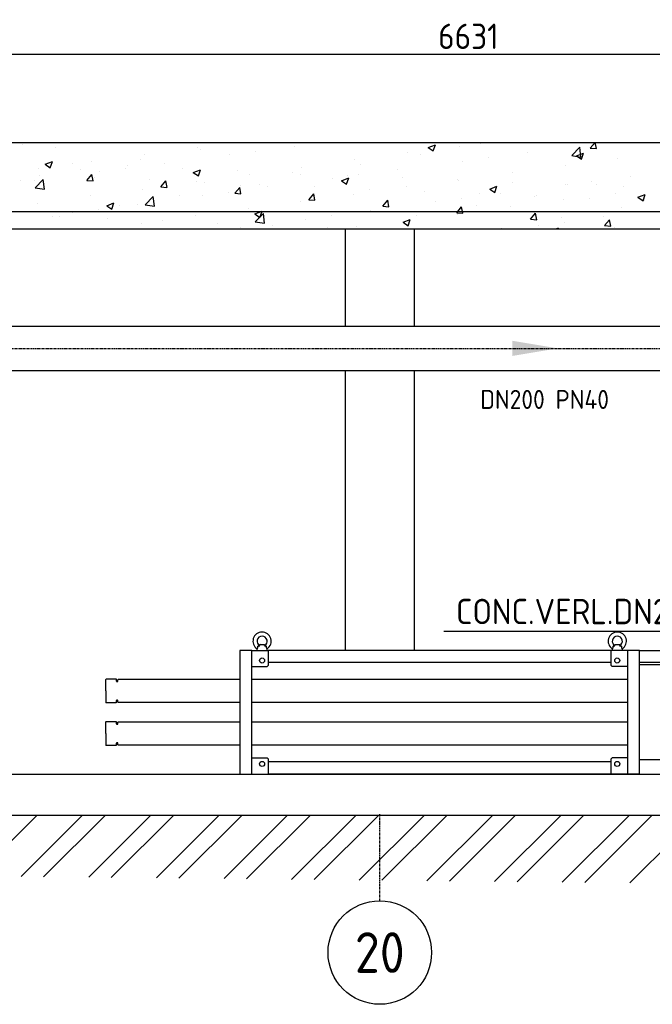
# Model space of a CAD drawing. Header units: metres. Extents: x -82085 to 58758, y -66901 to 95305.
# Tile 26 of 135: x 11518 to 14634, y -39591 to -34738. Entities that reach past the tile are written whole.
import ezdxf
from ezdxf.enums import TextEntityAlignment as Align

# ---------------------------------------------------------------- set-up
doc = ezdxf.new("R2010")
doc.units = ezdxf.units.M
doc.header["$MEASUREMENT"] = 0
doc.header["$PDSIZE"] = -1
doc.linetypes.add('CENTER-LN', pattern=[19, 10, -3, 3, -3])
doc.layers.get('0').update_dxf_attribs({"linetype": 'CONTINUOUS'})
doc.layers.get('DEFPOINTS').update_dxf_attribs({"linetype": 'CONTINUOUS'})
for name, color, linetype in [('3', 3, 'CONTINUOUS'), ('ARCERING', 10, 'CONTINUOUS'), ('CL', 1, 'CENTER-LN'), ('CONST', 7, 'CONTINUOUS'), ('DIM', 10, 'CONTINUOUS'), ('GEBOUW', 7, 'CONTINUOUS'), ('TEXT2', 7, 'CONTINUOUS')]:
    doc.layers.add(name, color=color, linetype=linetype)
doc.styles.add('ROMANS', font='iso.shx')
doc.styles.get("Standard").update_dxf_attribs({"font": 'iso.shx'})
doc.dimstyles.get("Standard").update_dxf_attribs({"dimtxt": 0.18, "dimasz": 0.18, "dimexe": 0.18, "dimexo": 0.0625, "dimgap": 0.09, "dimtad": 0, "dimtih": 1, "dimtoh": 1, "dimdec": 4, "dimzin": 0, "dimdsep": 46, "dimtxsty": 'Standard', "dimcen": 0.09, "dimadec": 0, "dimazin": 0, "dimtfac": 1, "dimtdec": 4, "dimtofl": 0, "dimtmove": 0, "dimatfit": 3, "dimfxl": 1, "dimtolj": 1, "dimtzin": 0, "dimarcsym": 0})

# ---------------------------------------------------------------- blocks, each defined once
blk = doc.blocks.new('*D510')
at = {"layer": 'DEFPOINTS', "color": 0, "transparency": 16777216}
for p in [(17043.3, -34907.4), (17043.3, -36170.3, -3239), (10412.3, -36357.8, -3239)]:
    blk.add_point(p, dxfattribs=at)
at = {"layer": 'DIM', "color": 0, "lineweight": -2, "transparency": 16777216}
for p, q in [((10412.3, -36282.8), (10412.3, -34882.4)), ((17043.3, -36095.3), (17043.3, -34882.4)), ((10537.3, -34907.4), (16918.3, -34907.4))]:
    blk.add_line(p, q, dxfattribs=at)
at = {"layer": 'DIM', "color": 0, "transparency": 16777216}
for points in [[(10537.3, -34886.5), (10537.3, -34928.2), (10412.3, -34907.4)], [(16918.3, -34886.5), (16918.3, -34928.2), (17043.3, -34907.4)]]:
    blk.add_solid(points, dxfattribs=at)
at = {"layer": 'DIM', "color": 0, "transparency": 16777216, "insert": (13727.8, -34819.9), "char_height": 125, "attachment_point": 5}
blk.add_mtext('\\A1;6631', dxfattribs=at)
blk = doc.blocks.new('*X455')
at = {"color": 0}
for p, q in [((18652, 53562.7, 3239), (18952.4, 53863.2, 3239)), ((18874.1, 53560.3, 3239), (19176.9, 53863.2, 3239)), ((18985.2, 53559.2, 3239), (19289.2, 53863.2, 3239)), ((19207.3, 53556.8, 3239), (19513.7, 53863.2, 3239)), ((19318.4, 53555.6, 3239), (19625.9, 53863.2, 3239)), ((19540.5, 53553.3, 3239), (19850.4, 53863.2, 3239)), ((19651.6, 53552.1, 3239), (19962.7, 53863.2, 3239)), ((19873.8, 53549.7, 3239), (20187.2, 53863.2, 3239)), ((19984.8, 53548.5, 3239), (20299.5, 53863.2, 3239)), ((20207, 53546.2, 3239), (20524, 53863.2, 3239)), ((20318, 53545, 3239), (20636.2, 53863.2, 3239)), ((20540.2, 53542.6, 3239), (20860.7, 53863.2, 3239)), ((20651.3, 53541.4, 3239), (20973, 53863.2, 3239)), ((20873.4, 53539.1, 3239), (21197.5, 53863.2, 3239)), ((20984.5, 53537.9, 3239), (21309.7, 53863.2, 3239)), ((21206.6, 53535.5, 3239), (21534.2, 53863.2, 3239)), ((21317.7, 53534.4, 3239), (21646.5, 53863.2, 3239)), ((21539.8, 53532, 3239), (21871, 53863.2, 3239)), ((21650.9, 53530.8, 3239), (21983.3, 53863.2, 3239)), ((21873, 53528.4, 3239), (22207.8, 53863.2, 3239))]:
    blk.add_line(p, q, dxfattribs=at)
blk = doc.blocks.new('*X456')
at = {"color": 0}
for p, q in [((11532.5, 5904.7, 3239), (11532.5, 5904.7, 3239)), ((11695.2, 5893.8, 3239), (11695.2, 5893.8, 3239)), ((12393.9, 5894, 3239), (12393.9, 5894, 3239)), ((12409.5, 5883.9, 3239), (12409.5, 5883.9, 3239)), ((12679.6, 5873, 3239), (12679.6, 5873, 3239)), ((12823, 5917.2, 3239), (12825, 5915.8, 3239)), ((12825, 5915.8, 3239), (12825.5, 5917.2, 3239)), ((12872, 5898.3, 3239), (12872, 5898.3, 3239)), ((13529.8, 5892.2, 3239), (13565.4, 5905.8, 3239)), ((13529.8, 5892.2, 3239), (13555.1, 5875.1, 3239)), ((13555.1, 5875.1, 3239), (13565.4, 5905.8, 3239)), ((13686.4, 5899.6, 3239), (13686.4, 5899.6, 3239)), ((13788.5, 5909.6, 3239), (13788.5, 5909.6, 3239)), ((14237.5, 5852.3, 3239), (14277.1, 5893.6, 3239)), ((14282.7, 5845.3, 3239), (14277.1, 5893.6, 3239)), ((14328.6, 5889.4, 3239), (14351.9, 5917.2, 3239)), ((14328.6, 5889.4, 3239), (14359, 5886.7, 3239)), ((14340, 5908.8, 3239), (14340, 5908.8, 3239)), ((14359, 5886.6, 3239), (14353.4, 5917.2, 3239)), ((12113.2, 5833.1, 3239), (12113.2, 5833.1, 3239)), ((12130.1, 5855.9, 3239), (12130.1, 5855.9, 3239)), ((12552.5, 5856.2, 3239), (12552.5, 5856.2, 3239)), ((13169, 5831.3, 3239), (13169, 5831.3, 3239)), ((13429.8, 5867.1, 3239), (13429.8, 5867.1, 3239)), ((13492.3, 5858.7, 3239), (13492.3, 5858.7, 3239)), ((13699.6, 5824.5, 3239), (13699.6, 5824.5, 3239)), ((13826.8, 5841.2, 3239), (13826.8, 5841.2, 3239)), ((14019.2, 5866.5, 3239), (14019.2, 5866.5, 3239)), ((14237.5, 5852.3, 3239), (14282.7, 5845.3, 3239)), ((14259.9, 5851.5, 3239), (14295.5, 5865.1, 3239)), ((14259.9, 5851.5, 3239), (14285.2, 5834.4, 3239)), ((14285.2, 5834.4, 3239), (14295.5, 5865.1, 3239)), ((14461.5, 5836.9, 3239), (14461.5, 5836.9, 3239)), ((11612.6, 5787.7, 3239), (11612.6, 5787.7, 3239)), ((11642.9, 5809.7, 3239), (11678.4, 5823.4, 3239)), ((11642.9, 5809.7, 3239), (11668.1, 5792.6, 3239)), ((11668.1, 5792.6, 3239), (11678.4, 5823.3, 3239)), ((11777.9, 5812.7, 3239), (11777.9, 5812.7, 3239)), ((11817, 5782.2, 3239), (11817, 5782.2, 3239)), ((11873.5, 5823.4, 3239), (11873.5, 5823.4, 3239)), ((12039.2, 5788.6, 3239), (12039.2, 5788.6, 3239)), ((12049.1, 5801.2, 3239), (12049.1, 5801.2, 3239)), ((12231.6, 5814, 3239), (12231.6, 5814, 3239)), ((12320.3, 5789.8, 3239), (12320.3, 5789.8, 3239)), ((12372.9, 5769, 3239), (12408.5, 5782.7, 3239)), ((12398.2, 5752, 3239), (12408.5, 5782.7, 3239)), ((12591.5, 5778.3, 3239), (12591.5, 5778.3, 3239)), ((12905.1, 5793.2, 3239), (12905.1, 5793.2, 3239)), ((13196, 5807.9, 3239), (13196, 5807.9, 3239)), ((13378.8, 5782.2, 3239), (13378.8, 5782.2, 3239)), ((14204.9, 5804.3, 3239), (14204.9, 5804.3, 3239)), ((11520.7, 5731.4, 3239), (11520.7, 5731.4, 3239)), ((11591.2, 5729.7, 3239), (11591.2, 5729.7, 3239)), ((11594.1, 5693.8, 3239), (11633.7, 5735.1, 3239)), ((11613.9, 5755.9, 3239), (11613.9, 5755.9, 3239)), ((11639.3, 5686.8, 3239), (11633.7, 5735.1, 3239)), ((11848.5, 5730.4, 3239), (11873, 5759.6, 3239)), ((11848.5, 5730.4, 3239), (11878.9, 5727.8, 3239)), ((11878.9, 5727.7, 3239), (11873, 5759.5, 3239)), ((11885.1, 5744.4, 3239), (11885.1, 5744.4, 3239)), ((11912.1, 5771.9, 3239), (11912.1, 5771.9, 3239)), ((12156.2, 5733, 3239), (12156.2, 5733, 3239)), ((12212.9, 5698.6, 3239), (12237.4, 5727.7, 3239)), ((12243.3, 5695.8, 3239), (12237.4, 5727.7, 3239)), ((12372.9, 5769, 3239), (12398.2, 5752, 3239)), ((12648.5, 5760.7, 3239), (12648.5, 5760.7, 3239)), ((12862.7, 5766.9, 3239), (12862.7, 5766.9, 3239)), ((12899.7, 5757, 3239), (12899.7, 5757, 3239)), ((13059.2, 5740.2, 3239), (13059.2, 5740.2, 3239)), ((13103, 5728.3, 3239), (13138.6, 5742, 3239)), ((13103, 5728.3, 3239), (13128.3, 5711.3, 3239)), ((13128.3, 5711.3, 3239), (13138.6, 5742, 3239)), ((13133.8, 5755.4, 3239), (13133.8, 5755.4, 3239)), ((13186.4, 5756.9, 3239), (13186.4, 5756.9, 3239)), ((13405, 5743.9, 3239), (13405, 5743.9, 3239)), ((13676.2, 5732.5, 3239), (13676.2, 5732.5, 3239)), ((13680.2, 5730.5, 3239), (13680.2, 5730.5, 3239)), ((13944.1, 5768.6, 3239), (13944.1, 5768.6, 3239)), ((14526, 5750.5, 3239), (14526, 5750.5, 3239)), ((11594.1, 5693.8, 3239), (11639.3, 5686.8, 3239)), ((12123.9, 5686.8, 3239), (12123.9, 5686.8, 3239)), ((12212.9, 5698.6, 3239), (12243.2, 5695.9, 3239)), ((12387.7, 5724.9, 3239), (12387.7, 5724.9, 3239)), ((12427.4, 5721.5, 3239), (12427.4, 5721.5, 3239)), ((12577.3, 5666.7, 3239), (12601.8, 5695.9, 3239)), ((12607.6, 5663.9, 3239), (12601.8, 5695.8, 3239)), ((12603.5, 5706.2, 3239), (12603.5, 5706.2, 3239)), ((12698.6, 5710.1, 3239), (12698.6, 5710.1, 3239)), ((12738.4, 5697.9, 3239), (12738.4, 5697.9, 3239)), ((12969.8, 5698.6, 3239), (12969.8, 5698.6, 3239)), ((13241, 5687.2, 3239), (13241, 5687.2, 3239)), ((13423.6, 5698, 3239), (13423.6, 5698, 3239)), ((13833.1, 5687.6, 3239), (13868.6, 5701.3, 3239)), ((13833.1, 5687.6, 3239), (13858.3, 5670.6, 3239)), ((13858.3, 5670.6, 3239), (13868.6, 5701.3, 3239)), ((13947.4, 5721, 3239), (13947.4, 5721, 3239)), ((14206.4, 5708.4, 3239), (14206.4, 5708.4, 3239)), ((14218.6, 5709.6, 3239), (14218.6, 5709.6, 3239)), ((14333.6, 5725.2, 3239), (14333.6, 5725.2, 3239)), ((14360.1, 5708.2, 3239), (14360.1, 5708.2, 3239)), ((14489.8, 5698.1, 3239), (14489.8, 5698.1, 3239)), ((11867.3, 5654.3, 3239), (11867.3, 5654.3, 3239)), ((12136.2, 5609.7, 3239), (12175.8, 5651, 3239)), ((12181.4, 5602.7, 3239), (12175.8, 5651, 3239)), ((12307.2, 5655.3, 3239), (12307.2, 5655.3, 3239)), ((12418.8, 5655.8, 3239), (12418.8, 5655.8, 3239)), ((12546, 5672.6, 3239), (12546, 5672.6, 3239)), ((12577.2, 5666.7, 3239), (12607.6, 5664, 3239)), ((12941.6, 5634.8, 3239), (12966.1, 5664, 3239)), ((12941.6, 5634.8, 3239), (12972, 5632.1, 3239)), ((12972, 5632.1, 3239), (12966.1, 5663.9, 3239)), ((13162.8, 5662.2, 3239), (13162.8, 5662.2, 3239)), ((13306, 5602.9, 3239), (13330.5, 5632.1, 3239)), ((13336.4, 5600.2, 3239), (13330.5, 5632, 3239)), ((13512.1, 5675.7, 3239), (13512.1, 5675.7, 3239)), ((13693.2, 5640.8, 3239), (13693.2, 5640.8, 3239)), ((13783.3, 5664.2, 3239), (13783.3, 5664.2, 3239)), ((13885.6, 5666.2, 3239), (13885.6, 5666.2, 3239)), ((14054.5, 5652.8, 3239), (14054.5, 5652.8, 3239)), ((14063.8, 5657.3, 3239), (14063.8, 5657.3, 3239)), ((14198.7, 5635.2, 3239), (14198.7, 5635.2, 3239)), ((14325.7, 5641.3, 3239), (14325.7, 5641.3, 3239)), ((14455.3, 5667.7, 3239), (14455.3, 5667.7, 3239)), ((14563.1, 5647, 3239), (14598.7, 5660.6, 3239)), ((14563.1, 5646.9, 3239), (14588.4, 5629.9, 3239)), ((14588.4, 5629.9, 3239), (14598.7, 5660.6, 3239)), ((14596.9, 5629.9, 3239), (14596.9, 5629.9, 3239)), ((11606.5, 5618.5, 3239), (11606.5, 5618.5, 3239)), ((11905.6, 5588.3, 3239), (11905.6, 5588.3, 3239)), ((11946.1, 5605.2, 3239), (11981.7, 5618.8, 3239)), ((11946.1, 5605.2, 3239), (11971.4, 5588.1, 3239)), ((11971.4, 5588.1, 3239), (11981.7, 5618.8, 3239)), ((12011, 5604.5, 3239), (12011, 5604.5, 3239)), ((12098, 5613.6, 3239), (12098, 5613.6, 3239)), ((12136.3, 5609.7, 3239), (12181.4, 5602.7, 3239)), ((12642.4, 5591.6, 3239), (12642.4, 5591.6, 3239)), ((12899, 5624.1, 3239), (12899, 5624.1, 3239)), ((13245.2, 5581.9, 3239), (13245.2, 5581.9, 3239)), ((13306, 5602.9, 3239), (13336.3, 5600.3, 3239)), ((13566, 5624.1, 3239), (13566, 5624.1, 3239)), ((13670.4, 5571, 3239), (13694.9, 5600.2, 3239)), ((13700.8, 5568.3, 3239), (13694.9, 5600.1, 3239)), ((13767.5, 5606.5, 3239), (13767.5, 5606.5, 3239)), ((13937.9, 5599.5, 3239), (13937.9, 5599.5, 3239)), ((14481.8, 5596.6, 3239), (14481.8, 5596.6, 3239)), ((11676.9, 5554.5, 3239), (11676.9, 5554.5, 3239)), ((11714.7, 5553.6, 3239), (11714.7, 5553.6, 3239)), ((11778.4, 5571.5, 3239), (11778.4, 5571.5, 3239)), ((11948.1, 5543, 3239), (11948.1, 5543, 3239)), ((12381.5, 5555.8, 3239), (12381.5, 5555.8, 3239)), ((12676.2, 5564.5, 3239), (12711.7, 5578.1, 3239)), ((12676.2, 5564.5, 3239), (12701.4, 5547.4, 3239)), ((12678.4, 5525.7, 3239), (12718, 5566.9, 3239)), ((12701.4, 5547.4, 3239), (12711.7, 5578.1, 3239)), ((12723.6, 5518.6, 3239), (12718, 5566.9, 3239)), ((12925.6, 5539.8, 3239), (12925.6, 5539.8, 3239)), ((13052.8, 5556.5, 3239), (13052.8, 5556.5, 3239)), ((13406.2, 5523.8, 3239), (13441.8, 5537.5, 3239)), ((13431.5, 5506.7, 3239), (13441.8, 5537.4, 3239)), ((13471.3, 5555.6, 3239), (13471.3, 5555.6, 3239)), ((13670.4, 5571, 3239), (13700.7, 5568.4, 3239)), ((13674.1, 5561.4, 3239), (13674.1, 5561.4, 3239)), ((14034.7, 5539.2, 3239), (14059.2, 5568.3, 3239)), ((14034.7, 5539.2, 3239), (14065.1, 5536.5, 3239)), ((14065.1, 5536.4, 3239), (14059.2, 5568.3, 3239)), ((14185.5, 5545.8, 3239), (14185.5, 5545.8, 3239)), ((14392.3, 5550.1, 3239), (14392.3, 5550.1, 3239)), ((14399.1, 5507.3, 3239), (14423.6, 5536.5, 3239)), ((14429.5, 5504.5, 3239), (14423.6, 5536.4, 3239)), ((12117.7, 5517.7, 3239), (12117.7, 5517.7, 3239)), ((12219.2, 5531.5, 3239), (12219.2, 5531.5, 3239)), ((12490.4, 5520.1, 3239), (12490.4, 5520.1, 3239)), ((12604.8, 5497.6, 3239), (12604.8, 5497.6, 3239)), ((12678.4, 5525.6, 3239), (12723.6, 5518.6, 3239)), ((12761.6, 5508.6, 3239), (12761.6, 5508.6, 3239)), ((13032.8, 5497.2, 3239), (13032.8, 5497.2, 3239)), ((13156.6, 5493.1, 3239), (13156.6, 5493.1, 3239)), ((13175, 5504.8, 3239), (13175, 5504.8, 3239)), ((13406.2, 5523.8, 3239), (13431.5, 5506.7, 3239)), ((13417.5, 5528.8, 3239), (13417.5, 5528.8, 3239)), ((13889.3, 5494.9, 3239), (13889.3, 5494.9, 3239)), ((14072.7, 5508.1, 3239), (14072.7, 5508.1, 3239)), ((14159.9, 5492.2, 3239), (14171.9, 5496.8, 3239)), ((14170.3, 5492.2, 3239), (14171.9, 5496.8, 3239)), ((14199.9, 5524.8, 3239), (14199.9, 5524.8, 3239)), ((14399.1, 5507.3, 3239), (14429.5, 5504.6, 3239)), ((14449.1, 5498.6, 3239), (14449.1, 5498.6, 3239))]:
    blk.add_line(p, q, dxfattribs=at)
blk = doc.blocks.new('*D494')
at = {"layer": 'DEFPOINTS', "color": 0, "transparency": 16777216}
for p in [(10407.9, -36375.3, -3239), (10407.9, -36375.3, -3239), (31013.5, -36375.3, -3239), (10103.9, -36746.1), (9966.4, -38142.7)]:
    blk.add_point(p, dxfattribs=at)
at = {"layer": 'DIM', "color": 0, "lineweight": -2, "transparency": 16777216}
blk.add_line((10332.9, -36375.3), (9903.4, -36375.3), dxfattribs=at)
blk.add_arc((10407.9, -36375.3), 479.5, 194.9793, 240.9953, dxfattribs=at)
at = {"layer": 'DIM', "color": 0, "transparency": 16777216}
for points in [[(9924, -36502), (9965.3, -36496.5), (9928.4, -36375.3)], [(10183, -36775.3), (10167.8, -36814), (10291.7, -36840.5)]]:
    blk.add_solid(points, dxfattribs=at)
at = {"layer": 'DIM', "color": 0, "transparency": 16777216, "insert": (10162.7, -36530.4), "char_height": 125, "attachment_point": 5, "rotation": 302.3268}
blk.add_mtext('\\A1;76°', dxfattribs=at)
blk = doc.blocks.new('Pomp Schwing Zg. KSP + SD - Tab.5 ZA')
at = {"color": 0, "linetype": 'Continuous'}
for p, q in [((-2998, 305), (-2918, 305)), ((-2973, 312.6), (-2973, 305)), ((-2970.2, 325), (-2970.1, 323.1)), ((-2958.2, 333), (-2960, 331.9)), ((-2960, 331.9), (-2960, 328.1)), ((-2958.2, 333), (-2937.8, 333)), ((-2936, 331.9), (-2937.8, 333)), ((-2936, 328.1), (-2936, 331.9)), ((-2925.9, 323.1), (-2925.8, 325)), ((-2923, 305), (-2923, 312.5)), ((-1228, 305), (-2918, 305)), ((-2918, 305), (-2918, 230)), ((-1088, 305), (-1228, 305)), ((-1223, 312.6), (-1223, 305)), ((-1220.2, 325), (-1220.1, 323.1)), ((-1208.2, 333), (-1210, 331.9)), ((-1210, 331.9), (-1210, 328.1)), ((-1208.2, 333), (-1187.8, 333)), ((-1186, 331.9), (-1187.8, 333)), ((-1186, 328.1), (-1186, 331.9)), ((-1175.9, 323.1), (-1175.8, 325)), ((-1173, 305), (-1173, 312.6)), ((-1228, 245), (-2918, 245)), ((-2998, 225), (-2923, 225)), ((-2918, 230), (-2923, 225)), ((-1228, 230), (-1223, 225)), ((-1148, 225), (-1223, 225)), ((-1088, 235), (-593, 235)), ((-592.9, -235), (-593, 235)), ((-3718, 162), (-3716, 164)), ((-3718, 105), (-3718, 162)), ((-3716, 164), (-3667, 164)), ((-3667, 164), (-3666, 152.4)), ((-3664.5, 151), (-3660.5, 151)), ((-3660.5, 151), (-3660.4, 151)), ((-3658.9, 152.4), (-3658.2, 160.2)), ((-3658.2, 160.2), (-3656, 162.2)), ((-3656, 162.2), (-3058, 162.2)), ((-2998, 162.2), (-1148, 162.2)), ((-441.4, 179.5), (-360, 175.3)), ((-360, 175.3), (-360, -175.3)), ((-360, 168), (-108, 168)), ((-108, 174), (-107, 175)), ((-108, 62), (-108, 174)), ((-107, 175), (-92, 175)), ((-92, 175), (-91, 174)), ((-91, 174), (-91, 62)), ((-3718, 105), (-3718, 48)), ((-3666, 57.6), (-3667, 46)), ((-3660.5, 59), (-3664.5, 59)), ((-3660.4, 59), (-3660.5, 59)), ((-3658.2, 49.8), (-3658.9, 57.6)), ((-3656, 47.9), (-3658.2, 49.8)), ((-359.7, 65), (-360, 65)), ((-355, 65), (-359.7, 65)), ((-340.8, 62), (-21.1, 62)), ((-21.1, 62), (-4.3, 57.5)), ((-4.3, 57.5), (0, 50)), ((0, -50), (0, 50)), ((-3716, 46), (-3718, 48)), ((-3667, 46), (-3716, 46)), ((-3058, 47.9), (-3656, 47.9)), ((-1148, 47.9), (-2998, 47.9)), ((-3718, -48), (-3716, -46)), ((-3718, -105), (-3718, -48)), ((-3716, -46), (-3667, -46)), ((-3667, -46), (-3666, -57.6)), ((-3658.2, -49.8), (-3656, -47.8)), ((-3656, -47.8), (-3058, -47.8)), ((-2998, -47.8), (-1148, -47.8)), ((-3664.5, -59), (-3660.5, -59)), ((-3660.5, -59), (-3660.4, -59)), ((-3658.9, -57.6), (-3658.2, -49.8)), ((-360, -65), (-359.7, -65)), ((-359.7, -65), (-355, -65)), ((-352.9, -65), (-355, -65)), ((-21.1, -62), (-340.8, -62)), ((-108, -62), (-108, -174)), ((-91, -174), (-91, -62)), ((-4.3, -57.5), (-21.1, -62)), ((0, -50), (-4.3, -57.5)), ((-3718, -105), (-3718, -162)), ((-3716, -164), (-3718, -162)), ((-3667, -164), (-3716, -164)), ((-3666, -152.4), (-3667, -164)), ((-3660.5, -151), (-3664.5, -151)), ((-3660.4, -151), (-3660.5, -151)), ((-3658.2, -160.2), (-3658.9, -152.4)), ((-3656, -162.1), (-3658.2, -160.2)), ((-3058, -162.1), (-3656, -162.1)), ((-1148, -162.1), (-2998, -162.1)), ((-360, -175.3), (-441.4, -179.5)), ((-108, -168), (-360, -168)), ((-107, -175), (-108, -174)), ((-92, -175), (-107, -175)), ((-91, -174), (-92, -175)), ((-2998, -225), (-2923, -225)), ((-2918, -230), (-2923, -225)), ((-2918, -230), (-2918, -305)), ((-1228, -230), (-1223, -225)), ((-1228, -305), (-1228, -230)), ((-1148, -225), (-1223, -225)), ((-593, -235), (-1088, -235)), ((-1228, -245), (-2918, -245)), ((-2998, -305), (-2918, -305)), ((-1228, -305), (-2918, -305)), ((-1088, -305), (-1228, -305))]:
    blk.add_line(p, q, dxfattribs=at)
at = {"color": 0}
for p, q in [((-1228, 230), (-1228, 305)), ((-1088, 305), (-838, 305)), ((-838, 305), (-838, 245)), ((-838, 245), (-1088, 245)), ((-340.8, 62), (-355, 65)), ((-340.8, -62), (-352.9, -65))]:
    blk.add_line(p, q, dxfattribs=at)
for points in [[(-2998, 305), (-3058, 305), (-3058, -305), (-2998, -305)], [(-1088, 305), (-1148, 305), (-1148, -305), (-1088, -305)]]:
    blk.add_lwpolyline(points, close=True, dxfattribs=at)
for centre in [(-2948, 255), (-1198, 255), (-2948, -255)]:
    blk.add_circle(centre, 12.5, dxfattribs=at)
at = {"color": 0, "linetype": 'Continuous'}
blk.add_circle((-1198, -255), 12.5, dxfattribs=at)
for centre, radius, start, end in [((-2948, 350), 45, 303.6661, 236.334), ((-1198, 350), 45, 303.6661, 236.334), ((-2948, 350), 25, 297.1933, 242.8069), ((-1198, 350), 25, 297.1933, 242.8069), ((-2980.2, 385.2), 61, 279.4547, 289.7587), ((-2914.6, 389.6), 65.5, 250.5982, 260.1887), ((-1230.2, 385.2), 61, 279.4547, 289.7587), ((-1164.6, 389.6), 65.5, 250.5982, 260.1887), ((-3664.5, 152.5), 1.5, 184.9999, 269.9999), ((-3660.4, 152.5), 1.5, 269.9999, 354.9999), ((-440.8, 198.5), 18.9, 229.1044, 268.3305), ((-3664.5, 57.5), 1.5, 89.9999, 174.9999), ((-3660.4, 57.5), 1.5, 4.9999, 89.9999), ((-3664.5, -57.5), 1.5, 184.9999, 269.9999), ((-3660.4, -57.5), 1.5, 269.9999, 354.9999), ((-3664.5, -152.5), 1.5, 89.9999, 174.9999), ((-3660.4, -152.5), 1.5, 4.9999, 89.9999), ((-440.4, -199.3), 19.8, 92.8066, 130.2915)]:
    blk.add_arc(centre, radius, start, end, dxfattribs=at)
for points, knots in [([(-2970.1, 323.1), (-2970.1, 322.4), (-2970.2, 321.7), (-2970.2, 320.7), (-2970.2, 320.3), (-2970.3, 319.7), (-2970.4, 319.3), (-2970.5, 318.3), (-2970.6, 317.7), (-2970.9, 316.8), (-2970.9, 316.5), (-2971.1, 315.9), (-2971.2, 315.7), (-2971.4, 315.2), (-2971.5, 315), (-2971.7, 314.5), (-2971.7, 314.3), (-2972, 313.7), (-2972.2, 313.4), (-2972.4, 313.1), (-2972.5, 313), (-2972.6, 312.8), (-2972.7, 312.7), (-2972.8, 312.6), (-2972.8, 312.6), (-2972.9, 312.5), (-2972.9, 312.5), (-2972.9, 312.5)], [0, 0, 0, 0, 0.125, 0.125, 0.1875, 0.1875, 0.25, 0.25, 0.375, 0.375, 0.4375, 0.4375, 0.5, 0.5, 0.5625, 0.5625, 0.625, 0.625, 0.75, 0.75, 0.8125, 0.8125, 0.875, 0.875, 0.9375, 0.9375, 1, 1, 1, 1]), ([(-2923.1, 312.5), (-2923.1, 312.5), (-2923.2, 312.6), (-2923.3, 312.7), (-2923.4, 312.8), (-2923.5, 313), (-2923.6, 313.1), (-2923.8, 313.4), (-2924, 313.7), (-2924.3, 314.3), (-2924.3, 314.5), (-2924.5, 314.9), (-2924.6, 315.2), (-2924.8, 315.7), (-2924.9, 315.9), (-2925.1, 316.5), (-2925.1, 316.8), (-2925.4, 317.7), (-2925.5, 318.3), (-2925.6, 319.3), (-2925.7, 319.7), (-2925.8, 320.3), (-2925.8, 320.7), (-2925.8, 321.7), (-2925.9, 322.4), (-2925.9, 323.1)], [0, 0, 0, 0, 0.125, 0.125, 0.1875, 0.1875, 0.25, 0.25, 0.375, 0.375, 0.4375, 0.4375, 0.5, 0.5, 0.5625, 0.5625, 0.625, 0.625, 0.75, 0.75, 0.8125, 0.8125, 0.875, 0.875, 1, 1, 1, 1]), ([(-1220.1, 323.1), (-1220.1, 322.4), (-1220.2, 321.7), (-1220.2, 320.7), (-1220.2, 320.3), (-1220.3, 319.7), (-1220.4, 319.3), (-1220.5, 318.3), (-1220.6, 317.7), (-1220.9, 316.8), (-1220.9, 316.5), (-1221.1, 315.9), (-1221.2, 315.7), (-1221.4, 315.2), (-1221.5, 315), (-1221.7, 314.5), (-1221.7, 314.3), (-1222, 313.7), (-1222.2, 313.4), (-1222.4, 313.1), (-1222.5, 313), (-1222.6, 312.8), (-1222.7, 312.7), (-1222.8, 312.6), (-1222.8, 312.6), (-1222.9, 312.5), (-1222.9, 312.5), (-1222.9, 312.6)], [0, 0, 0, 0, 0.125, 0.125, 0.1875, 0.1875, 0.25, 0.25, 0.375, 0.375, 0.4375, 0.4375, 0.5, 0.5, 0.5625, 0.5625, 0.625, 0.625, 0.75, 0.75, 0.8125, 0.8125, 0.875, 0.875, 0.9375, 0.9375, 1, 1, 1, 1]), ([(-1173.1, 312.6), (-1173.1, 312.5), (-1173.2, 312.6), (-1173.3, 312.7), (-1173.4, 312.8), (-1173.5, 313), (-1173.6, 313.1), (-1173.8, 313.4), (-1174, 313.7), (-1174.3, 314.3), (-1174.3, 314.5), (-1174.5, 315), (-1174.6, 315.2), (-1174.8, 315.7), (-1174.9, 315.9), (-1175.1, 316.5), (-1175.1, 316.8), (-1175.4, 317.7), (-1175.5, 318.3), (-1175.6, 319.3), (-1175.7, 319.7), (-1175.8, 320.3), (-1175.8, 320.7), (-1175.8, 321.7), (-1175.9, 322.4), (-1175.9, 323.1)], [0, 0, 0, 0, 0.125, 0.125, 0.1875, 0.1875, 0.25, 0.25, 0.375, 0.375, 0.4375, 0.4375, 0.5, 0.5, 0.5625, 0.5625, 0.625, 0.625, 0.75, 0.75, 0.8125, 0.8125, 0.875, 0.875, 1, 1, 1, 1]), ([(-593, 194.6), (-586.3, 197.3), (-580.6, 199.6), (-575.9, 201.4), (-572.8, 202.6), (-565.9, 205.2), (-553.1, 207.8), (-538.9, 208.7), (-524.2, 208.4), (-510.5, 208.5), (-497.6, 206.9), (-486.2, 203.9), (-475.5, 199.4), (-464, 192.9), (-457.5, 187.7), (-453.2, 184.2)], [-0.105169, -0.105169, -0.105169, -0.105169, 0, 0, 0, 0.07033, 0.182705, 0.293364, 0.40156, 0.521435, 0.611945, 0.701798, 0.792158, 0.882354, 1, 1, 1, 1]), ([(-453.4, -183.9), (-455, -185.5), (-458.7, -189), (-466.4, -194.2), (-475.8, -199.5), (-486.3, -203.9), (-498.9, -207.3), (-513.6, -208.7), (-529.7, -208.4), (-545.7, -208.6), (-561.6, -206.4), (-570.8, -203.3), (-575.9, -201.4), (-580.9, -199.7), (-586.6, -197.7), (-592.9, -195.3)], [0, 0, 0, 0, 0.045827, 0.125919, 0.210155, 0.297559, 0.387424, 0.512377, 0.637731, 0.758353, 0.885974, 1, 1, 1, 1.11037, 1.11037, 1.11037, 1.11037])]:
    blk.add_open_spline(points, degree=3, knots=knots, dxfattribs=at)

msp = doc.modelspace()

# ---------------------------------------------------------------- linework, layer by layer
at = {"layer": '3'}
for p, q in [((11193.17975, -36248.2911, 3238.98623), (16953.25065, -36248.2911, 3238.98623)), ((11193.17975, -36467.3911, 3238.98623), (16953.25065, -36467.3911, 3238.98623))]:
    msp.add_line(p, q, dxfattribs=at)
at = {"layer": 'CL'}
msp.add_line((10412.25065, -36357.8411, 3238.98623), (31017.87142, -36357.8411, 3238.98623), dxfattribs=at)
at = {"layer": 'DIM'}
msp.add_line((13607.62482, -37752.38572, 3238.98623), (15881.80271, -37752.38572, 3238.98623), dxfattribs=at)
at = {"layer": 'GEBOUW'}
for p, q in [((2117.12319, -35342.8411, 3238.98623), (30656.68034, -35342.8411, 3238.98623)), ((2117.12319, -35682.8411, 3238.98623), (30956.68034, -35682.8411, 3238.98623)), ((2117.12319, -35767.8411, 3238.98623), (30956.68034, -35767.8411, 3238.98623)), ((13121.68034, -35767.8411, 3238.98623), (13121.68062, -36248.2911, 3238.98623)), ((13461.68034, -35767.8411, 3238.98623), (13461.68062, -36248.2911, 3238.98623)), ((13121.68075, -36467.3911, 3238.98623), (13121.68157, -37846.15646, 3238.98623)), ((13461.68075, -36467.3911, 3238.98623), (13461.68157, -37846.15626, 3238.98623)), ((18000.69046, -38458.37433, 3239.1721), (4341.68034, -38458.36289, 3238.98623)), ((2117.12319, -38657.8411, 3238.98623), (41661.68034, -38657.8411, 3238.98623))]:
    msp.add_line(p, q, dxfattribs=at)
at = {"layer": 'TEXT2', "color": 1, "linetype": 'CENTER-LN'}
msp.add_line((13291.68034, -39080.53535, 3238.98623), (13291.68034, -38652.8411, 3238.98623), dxfattribs=at)
at = {"layer": 'TEXT2'}
msp.add_circle((13291.68034, -39335.63647, 3238.98623), 255.10112, dxfattribs=at)
at = {"layer": 'TEXT2', "color": 1, "linetype": 'CENTER-LN'}
msp.add_solid([(13943.89087, -36395.3411, 3238.98623), (13943.89087, -36320.3411, 3238.98623), (14168.89087, -36357.8411, 3238.98623)], dxfattribs=at)

# ---------------------------------------------------------------- block references
at = {"layer": 'ARCERING'}
for name, p in [('*X456', (0, -41260.00793, 3238.98623)), ('*X455', (-7349.54789, -92521.00416, 3238.98623))]:
    msp.add_blockref(name, p, dxfattribs=at)
at = {"layer": 'CONST', "color": 6}
msp.add_blockref('Pomp Schwing Zg. KSP + SD - Tab.5 ZA', (15659.68034, -38151.15818, 3238.98623), dxfattribs=at)

# ---------------------------------------------------------------- texts
at = {"layer": 'DIM', "style": 'ROMANS'}
msp.add_text('CONC.VERL.DN200x100', height=125, dxfattribs=at).set_placement((13667.10954, -37654.64528, 3238.98623), align=Align.MIDDLE_LEFT)
at = {"layer": 'GEBOUW', "style": 'ROMANS'}
msp.add_text('DN200 PN40', height=93.75, dxfattribs=at).set_placement((14103.58929, -36609.32878, 3238.98623), align=Align.MIDDLE)
at = {"layer": 'TEXT2', "style": 'ROMANS'}
msp.add_text('20', height=200, dxfattribs=at).set_placement((13291.68034, -39335.63647, 3238.98623), align=Align.MIDDLE)

# ---------------------------------------------------------------- dimensions: what is measured, and where the dimension line sits
at = {"layer": 'DIM'}
dim = msp.add_linear_dim(base=(17043.25065, -34907.35076, 3238.98623), p1=(10412.25065, -36357.8411), p2=(17043.25065, -36170.3411), dimstyle='Standard', override={"dimtxt": 125, "dimasz": 125, "dimexe": 25, "dimexo": 75, "dimgap": 25, "dimtad": 1, "dimtih": 0, "dimtoh": 0, "dimdec": 0, "dimzin": 3, "dimcen": 0, "dimtfac": 0.008, "dimtdec": 0, "dimtmove": 0, "dimtzin": 3}, dxfattribs=at)
dim.commit()
dim.dimension.update_dxf_attribs({"geometry": '*D510', "text_midpoint": (13727.75065, -34819.85076, 3238.98623)})
dim = msp.add_angular_dim_2l(base=(10103.86404, -36746.08565), line1=((10407.88832, -36375.30449), (9966.39769, -38142.69204, 3238.98623)), line2=((10407.88832, -36375.30449), (31013.50909, -36375.30449)), dimstyle='Standard', override={"dimtxt": 125, "dimasz": 125, "dimexe": 25, "dimexo": 75, "dimgap": 0, "dimtad": 1, "dimtih": 0, "dimtoh": 0, "dimdec": 0, "dimzin": 3, "dimcen": 0, "dimtfac": 0.008, "dimtdec": 0, "dimtmove": 2, "dimtzin": 3}, dxfattribs=at)
dim.commit()
dim.dimension.update_dxf_attribs({"geometry": '*D494', "text_midpoint": (10162.73224, -36530.44637, 3238.98623), "dimtype": 162})

doc.saveas('drawing.dxf')
